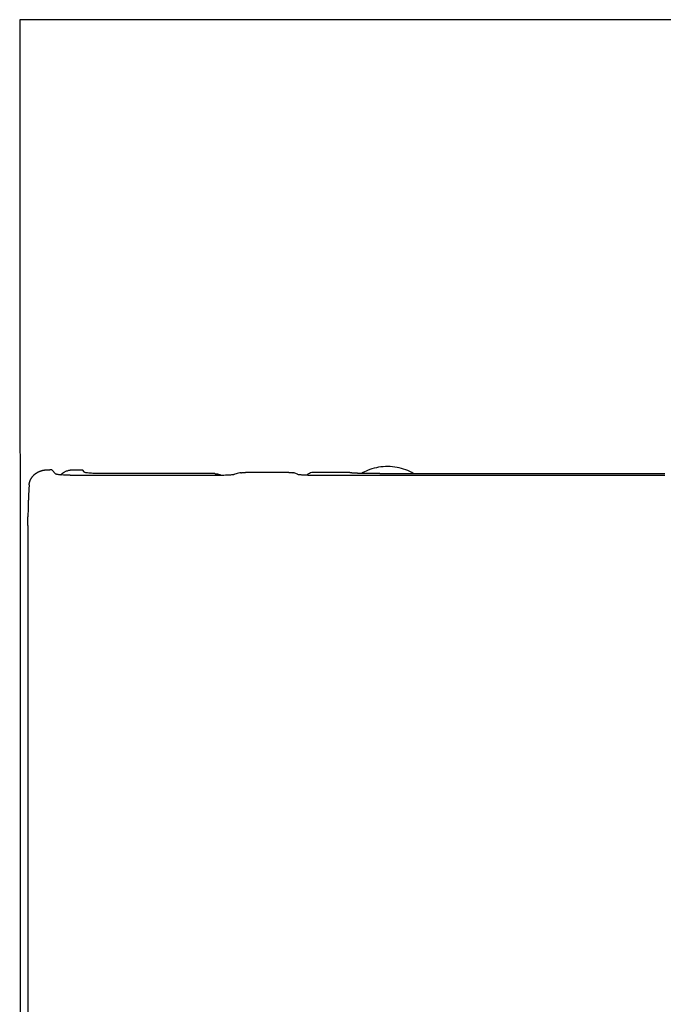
# Model space of a CAD drawing. Header units: millimetres. Extents: x 5228.952 to 5229.312, y 2531.318 to 2531.868.
# Tile 2 of 3: x 5228.952 to 5229.132, y 2531.593 to 2531.868. Entities that reach past the tile are written whole.
import ezdxf

# ---------------------------------------------------------------- set-up
doc = ezdxf.new("R2010")
doc.units = ezdxf.units.MM
doc.layers.add('SANINDUSA', color=3, linetype='Continuous')

msp = doc.modelspace()

# ---------------------------------------------------------------- linework, layer by layer
at = {"layer": 'SANINDUSA'}
for p, q in [((5229.30371, 2531.86815), (5228.96036, 2531.86815)), ((5228.96132, 2531.7424), (5228.96082, 2531.7424)), ((5228.96135, 2531.74238), (5228.96248, 2531.74125)), ((5228.96783, 2531.74238), (5228.96985, 2531.74238)), ((5228.97049, 2531.74174), (5228.96985, 2531.74238)), ((5229.01309, 2531.74138), (5229.01275, 2531.74128)), ((5229.01343, 2531.74147), (5229.01309, 2531.74138)), ((5229.01378, 2531.74154), (5229.01343, 2531.74147)), ((5229.01412, 2531.74161), (5229.01378, 2531.74154)), ((5229.02751, 2531.74172), (5229.01541, 2531.74172)), ((5229.02894, 2531.74154), (5229.02867, 2531.74161)), ((5229.0292, 2531.74147), (5229.02894, 2531.74154)), ((5229.02945, 2531.74138), (5229.0292, 2531.74147)), ((5229.02968, 2531.74128), (5229.02945, 2531.74138)), ((5229.04444, 2531.74172), (5229.03472, 2531.74172)), ((5229.00786, 2531.74086), (5228.96846, 2531.74086)), ((5229.0068, 2531.74135), (5228.97648, 2531.74135)), ((5229.00825, 2531.74086), (5229.00786, 2531.74086)), ((5229.00863, 2531.74086), (5229.00825, 2531.74086)), ((5229.009, 2531.74087), (5229.00863, 2531.74086)), ((5229.00937, 2531.74088), (5229.009, 2531.74087)), ((5229.00985, 2531.74089), (5229.00937, 2531.74088)), ((5229.01031, 2531.74091), (5229.00985, 2531.74089)), ((5229.01067, 2531.74093), (5229.01031, 2531.74091)), ((5229.01096, 2531.74095), (5229.01067, 2531.74093)), ((5229.01122, 2531.74097), (5229.01096, 2531.74095)), ((5229.01146, 2531.74099), (5229.01122, 2531.74097)), ((5229.01167, 2531.74101), (5229.01146, 2531.74099)), ((5229.01186, 2531.74103), (5229.01167, 2531.74101)), ((5229.01201, 2531.74105), (5229.01186, 2531.74103)), ((5229.01213, 2531.74108), (5229.01201, 2531.74105)), ((5229.01221, 2531.7411), (5229.01213, 2531.74108)), ((5229.01242, 2531.74117), (5229.01221, 2531.7411)), ((5229.01275, 2531.74128), (5229.01242, 2531.74117)), ((5229.02989, 2531.74117), (5229.02968, 2531.74128)), ((5229.02997, 2531.74112), (5229.02989, 2531.74117)), ((5229.03004, 2531.74109), (5229.02997, 2531.74112)), ((5229.03015, 2531.74107), (5229.03004, 2531.74109)), ((5229.0303, 2531.74104), (5229.03015, 2531.74107)), ((5229.03047, 2531.74102), (5229.0303, 2531.74104)), ((5229.03067, 2531.741), (5229.03047, 2531.74102)), ((5229.03091, 2531.74098), (5229.03067, 2531.741)), ((5229.03116, 2531.74095), (5229.03091, 2531.74098)), ((5229.03145, 2531.74094), (5229.03116, 2531.74095)), ((5229.03179, 2531.74092), (5229.03145, 2531.74094)), ((5229.03216, 2531.7409), (5229.03179, 2531.74092)), ((5229.03247, 2531.74089), (5229.03216, 2531.7409)), ((5229.03279, 2531.74088), (5229.03247, 2531.74089)), ((5229.03316, 2531.74087), (5229.03279, 2531.74088)), ((5229.03355, 2531.74086), (5229.03316, 2531.74087)), ((5229.03394, 2531.74086), (5229.03355, 2531.74086)), ((5229.03434, 2531.74086), (5229.03394, 2531.74086)), ((5229.13249, 2531.74086), (5229.03434, 2531.74086)), ((5229.05291, 2531.74135), (5229.13249, 2531.74135)), ((5228.95464, 2531.72806), (5228.95465, 2531.72826)), ((5228.95464, 2531.72785), (5228.95464, 2531.72806)), ((5228.95464, 2531.72765), (5228.95464, 2531.72785)), ((5228.95464, 2531.72745), (5228.95464, 2531.72765)), ((5228.95465, 2531.72907), (5228.95466, 2531.72927)), ((5228.95465, 2531.72887), (5228.95465, 2531.72907)), ((5228.95465, 2531.72867), (5228.95465, 2531.72887)), ((5228.95465, 2531.72847), (5228.95465, 2531.72867)), ((5228.95465, 2531.72826), (5228.95465, 2531.72847)), ((5228.95464, 2531.72642), (5228.95462, 2531.49778)), ((5228.95464, 2531.72724), (5228.95464, 2531.72745)), ((5228.95464, 2531.72704), (5228.95464, 2531.72724)), ((5228.95464, 2531.72683), (5228.95464, 2531.72704)), ((5228.95464, 2531.72683), (5228.95464, 2531.72642))]:
    msp.add_line(p, q, dxfattribs=at)
at = {"layer": 'SANINDUSA', "flags": 128}
for points in [[(5229.02751, 2531.74172), (5229.02756, 2531.74172), (5229.02761, 2531.74172)], [(5229.02761, 2531.74172), (5229.02766, 2531.74172), (5229.02771, 2531.74172)], [(5229.02771, 2531.74172), (5229.02776, 2531.74172), (5229.02781, 2531.74171)], [(5229.02781, 2531.74171), (5229.02786, 2531.74171), (5229.02791, 2531.74171)]]:
    msp.add_lwpolyline(points, dxfattribs=at)
at = {"layer": 'SANINDUSA'}
msp.add_open_spline([(5228.95236, 2531.86815), (5228.9524, 2531.81131)], degree=1, dxfattribs=at)
for points, knots in [([(5228.96036, 2531.86815), (5228.95946, 2531.86815), (5228.95766, 2531.86815), (5228.95526, 2531.86815), (5228.95347, 2531.86815), (5228.95247, 2531.86815), (5228.95245, 2531.86815), (5228.95244, 2531.86815)], [0, 0, 0, 0, 0.214724, 0.429448, 0.644173, 0.858898, 1, 1, 1, 1]), ([(5228.9524, 2531.81131), (5228.95243, 2531.76972), (5228.95251, 2531.67911), (5228.95244, 2531.58004), (5228.95261, 2531.51857), (5228.95252, 2531.5031), (5228.95264, 2531.4937), (5228.95298, 2531.4857), (5228.95364, 2531.47823), (5228.95462, 2531.47066), (5228.95591, 2531.46321), (5228.95751, 2531.4558), (5228.95943, 2531.44845), (5228.96164, 2531.4412), (5228.96415, 2531.43408), (5228.96694, 2531.42713), (5228.97, 2531.42035), (5228.97335, 2531.41372), (5228.97698, 2531.4072), (5228.9809, 2531.40081), (5228.9851, 2531.39456), (5228.98958, 2531.38847), (5228.99431, 2531.38255), (5228.9993, 2531.37682), (5229.00453, 2531.3713), (5229.00998, 2531.36601), (5229.01564, 2531.36095), (5229.02149, 2531.35614), (5229.02752, 2531.35159), (5229.03372, 2531.34732), (5229.04006, 2531.34334), (5229.04654, 2531.33964), (5229.05317, 2531.33623), (5229.05995, 2531.33308), (5229.06689, 2531.33021), (5229.07397, 2531.32762), (5229.08115, 2531.32533), (5229.08841, 2531.32334), (5229.09542, 2531.32173), (5229.10225, 2531.32046), (5229.10896, 2531.31953), (5229.11604, 2531.31883), (5229.12363, 2531.31836), (5229.12902, 2531.31814), (5229.13191, 2531.31811), (5229.13204, 2531.31811)], [0, 0, 0, 0, 0.20948, 0.456365, 0.499048, 0.519103, 0.534296, 0.546344, 0.559449, 0.572073, 0.584771, 0.597512, 0.610267, 0.622996, 0.635672, 0.648277, 0.660701, 0.673152, 0.685675, 0.698263, 0.710908, 0.723601, 0.736329, 0.749083, 0.761848, 0.774611, 0.787358, 0.800076, 0.812755, 0.825384, 0.837957, 0.850461, 0.862952, 0.875514, 0.888127, 0.900773, 0.913431, 0.926075, 0.938684, 0.949641, 0.961053, 0.972819, 0.985462, 0.999362, 1, 1, 1, 1]), ([(5228.95654, 2531.74117), (5228.95659, 2531.74121), (5228.95668, 2531.74129), (5228.95678, 2531.74136), (5228.95682, 2531.74139)], [0, 0, 0, 0, 0.499841, 1, 1, 1, 1]), ([(5228.95682, 2531.74139), (5228.95685, 2531.74141), (5228.9569, 2531.74145), (5228.95695, 2531.74148), (5228.95698, 2531.7415)], [0, 0, 0, 0, 0.500489, 1, 1, 1, 1]), ([(5228.95698, 2531.7415), (5228.95701, 2531.74152), (5228.95707, 2531.74156), (5228.95714, 2531.7416), (5228.95717, 2531.74162)], [0, 0, 0, 0, 0.500115, 1, 1, 1, 1]), ([(5228.95717, 2531.74162), (5228.9572, 2531.74164), (5228.95727, 2531.74168), (5228.95733, 2531.74172), (5228.95737, 2531.74174)], [0, 0, 0, 0, 0.5001, 1, 1, 1, 1]), ([(5228.95737, 2531.74174), (5228.9574, 2531.74175), (5228.95747, 2531.74179), (5228.95753, 2531.74183), (5228.95757, 2531.74184)], [0, 0, 0, 0, 0.500085, 1, 1, 1, 1]), ([(5228.95757, 2531.74184), (5228.9576, 2531.74186), (5228.95767, 2531.74189), (5228.95774, 2531.74192), (5228.95778, 2531.74194)], [0, 0, 0, 0, 0.50007, 1, 1, 1, 1]), ([(5228.95778, 2531.74194), (5228.95781, 2531.74196), (5228.95789, 2531.74199), (5228.95796, 2531.74201), (5228.95799, 2531.74203)], [0, 0, 0, 0, 0.5000557, 1, 1, 1, 1]), ([(5228.95799, 2531.74203), (5228.95803, 2531.74204), (5228.9581, 2531.74207), (5228.95818, 2531.7421), (5228.95821, 2531.74211)], [0, 0, 0, 0, 0.500042, 1, 1, 1, 1]), ([(5228.95821, 2531.74211), (5228.95825, 2531.74212), (5228.95833, 2531.74215), (5228.9584, 2531.74217), (5228.95844, 2531.74218)], [0, 0, 0, 0, 0.500028, 1, 1, 1, 1]), ([(5228.95844, 2531.74218), (5228.95848, 2531.74219), (5228.95855, 2531.74221), (5228.95863, 2531.74223), (5228.95867, 2531.74224)], [0, 0, 0, 0, 0.500014, 1, 1, 1, 1]), ([(5228.95867, 2531.74224), (5228.95873, 2531.74226), (5228.95885, 2531.74229), (5228.95897, 2531.74231), (5228.95903, 2531.74232)], [0, 0, 0, 0, 0.4999949, 1, 1, 1, 1]), ([(5228.95903, 2531.74232), (5228.95909, 2531.74233), (5228.95921, 2531.74235), (5228.95934, 2531.74237), (5228.9594, 2531.74238)], [0, 0, 0, 0, 0.499963, 1, 1, 1, 1]), ([(5228.9594, 2531.74238), (5228.95946, 2531.74238), (5228.95959, 2531.7424), (5228.95971, 2531.7424), (5228.95977, 2531.74241)], [0, 0, 0, 0, 0.4999311, 1, 1, 1, 1]), ([(5228.95977, 2531.74241), (5228.95984, 2531.74241), (5228.95996, 2531.74242), (5228.96009, 2531.74242), (5228.96015, 2531.74242)], [0, 0, 0, 0, 0.4998989, 1, 1, 1, 1]), ([(5228.96015, 2531.74242), (5228.96023, 2531.74242), (5228.96037, 2531.74241), (5228.9606, 2531.7424), (5228.96074, 2531.7424), (5228.96082, 2531.7424)], [0, 0, 0, 0, 0.332831, 0.666183, 1, 1, 1, 1]), ([(5228.96135, 2531.74238), (5228.96134, 2531.74238), (5228.96133, 2531.74239), (5228.96132, 2531.7424), (5228.96132, 2531.7424)], [0, 0, 0, 0, 0.5001555, 1, 1, 1, 1]), ([(5228.96389, 2531.74101), (5228.9639, 2531.74102), (5228.96398, 2531.74112), (5228.9642, 2531.74134), (5228.96453, 2531.74161), (5228.96492, 2531.74185), (5228.96528, 2531.74204), (5228.96567, 2531.74219), (5228.96594, 2531.74226), (5228.96608, 2531.74229)], [0, 0, 0, 0, 0.015223, 0.139798, 0.352671, 0.509055, 0.669136, 0.832971, 1, 1, 1, 1]), ([(5228.96608, 2531.74229), (5228.96614, 2531.74231), (5228.96626, 2531.74233), (5228.96645, 2531.74237), (5228.96664, 2531.74239), (5228.96684, 2531.74241), (5228.96703, 2531.74242), (5228.96723, 2531.74242), (5228.96742, 2531.74241), (5228.96762, 2531.7424), (5228.96775, 2531.74239), (5228.96782, 2531.74238), (5228.96783, 2531.74238)], [0, 0, 0, 0, 0.109185, 0.218794, 0.328752, 0.438978, 0.549392, 0.659912, 0.770456, 0.880946, 0.991973, 1, 1, 1, 1]), ([(5228.97648, 2531.74135), (5228.9761, 2531.74135), (5228.97572, 2531.74135), (5228.97498, 2531.74136), (5228.97462, 2531.74137), (5228.97392, 2531.74139), (5228.97358, 2531.7414), (5228.97294, 2531.74143), (5228.97265, 2531.74145), (5228.9721, 2531.74148), (5228.97185, 2531.7415), (5228.97141, 2531.74154), (5228.97122, 2531.74157), (5228.9709, 2531.74161), (5228.97077, 2531.74164), (5228.97058, 2531.74169), (5228.97052, 2531.74171), (5228.97049, 2531.74174)], [0, 0, 0, 0, 0.125, 0.125, 0.25, 0.25, 0.375, 0.375, 0.5, 0.5, 0.625, 0.625, 0.75, 0.75, 0.875, 0.875, 1, 1, 1, 1]), ([(5229.01412, 2531.74161), (5229.01415, 2531.74161), (5229.01421, 2531.74162), (5229.01427, 2531.74163), (5229.01429, 2531.74163)], [0, 0, 0, 0, 0.500033, 1, 1, 1, 1]), ([(5229.01429, 2531.74163), (5229.01432, 2531.74164), (5229.01438, 2531.74165), (5229.01443, 2531.74165), (5229.01446, 2531.74166)], [0, 0, 0, 0, 0.500029, 1, 1, 1, 1]), ([(5229.01446, 2531.74166), (5229.01449, 2531.74166), (5229.01455, 2531.74167), (5229.0146, 2531.74167), (5229.01463, 2531.74168)], [0, 0, 0, 0, 0.500022, 1, 1, 1, 1]), ([(5229.01463, 2531.74168), (5229.01466, 2531.74168), (5229.01471, 2531.74168), (5229.01477, 2531.74169), (5229.01479, 2531.74169)], [0, 0, 0, 0, 0.50001, 1, 1, 1, 1]), ([(5229.01479, 2531.74169), (5229.01482, 2531.74169), (5229.01487, 2531.7417), (5229.01493, 2531.7417), (5229.01495, 2531.7417)], [0, 0, 0, 0, 0.4999864, 1, 1, 1, 1]), ([(5229.01495, 2531.7417), (5229.01498, 2531.74171), (5229.01503, 2531.74171), (5229.01508, 2531.74171), (5229.01511, 2531.74171)], [0, 0, 0, 0, 0.499942, 1, 1, 1, 1]), ([(5229.01511, 2531.74171), (5229.01514, 2531.74171), (5229.01519, 2531.74172), (5229.01524, 2531.74172), (5229.01526, 2531.74172)], [0, 0, 0, 0, 0.499865, 1, 1, 1, 1]), ([(5229.01526, 2531.74172), (5229.01529, 2531.74172), (5229.01534, 2531.74172), (5229.01539, 2531.74172), (5229.01541, 2531.74172)], [0, 0, 0, 0, 0.4997533, 1, 1, 1, 1]), ([(5229.02791, 2531.74171), (5229.02794, 2531.74171), (5229.02801, 2531.7417), (5229.02807, 2531.74169), (5229.0281, 2531.74169)], [0, 0, 0, 0, 0.500026, 1, 1, 1, 1]), ([(5229.0281, 2531.74169), (5229.02814, 2531.74169), (5229.0282, 2531.74168), (5229.02826, 2531.74167), (5229.0283, 2531.74167)], [0, 0, 0, 0, 0.4999815, 1, 1, 1, 1]), ([(5229.0283, 2531.74167), (5229.02833, 2531.74166), (5229.02839, 2531.74166), (5229.02845, 2531.74165), (5229.02849, 2531.74164)], [0, 0, 0, 0, 0.499963, 1, 1, 1, 1]), ([(5229.02849, 2531.74164), (5229.02852, 2531.74164), (5229.02858, 2531.74163), (5229.02864, 2531.74161), (5229.02867, 2531.74161)], [0, 0, 0, 0, 0.499954, 1, 1, 1, 1]), ([(5229.03472, 2531.74172), (5229.0342, 2531.74168), (5229.03334, 2531.74161), (5229.03268, 2531.74109), (5229.03242, 2531.74089)], [0, 0, 0, 0, 0.611698, 1, 1, 1, 1]), ([(5229.04447, 2531.74165), (5229.04447, 2531.74166), (5229.04446, 2531.74166), (5229.04446, 2531.74167), (5229.04445, 2531.74169), (5229.04445, 2531.7417), (5229.04445, 2531.74171), (5229.04445, 2531.74171), (5229.04445, 2531.74172), (5229.04444, 2531.74172)], [0, 0, 0, 0, 0.145514, 0.32218, 0.483255, 0.64433, 0.822176, 0.924094, 1, 1, 1, 1]), ([(5229.04451, 2531.74163), (5229.04451, 2531.74164), (5229.04449, 2531.74164), (5229.04448, 2531.74165), (5229.04447, 2531.74165)], [0, 0, 0, 0, 0.500581, 1, 1, 1, 1]), ([(5229.04459, 2531.74161), (5229.04457, 2531.74161), (5229.04455, 2531.74162), (5229.04452, 2531.74163), (5229.04451, 2531.74163)], [0, 0, 0, 0, 0.5004804, 1, 1, 1, 1]), ([(5229.04469, 2531.74159), (5229.04467, 2531.74159), (5229.04463, 2531.7416), (5229.0446, 2531.74161), (5229.04459, 2531.74161)], [0, 0, 0, 0, 0.500315, 1, 1, 1, 1]), ([(5229.04482, 2531.74157), (5229.0448, 2531.74157), (5229.04475, 2531.74158), (5229.04471, 2531.74159), (5229.04469, 2531.74159)], [0, 0, 0, 0, 0.500115, 1, 1, 1, 1]), ([(5229.04498, 2531.74155), (5229.04496, 2531.74155), (5229.0449, 2531.74156), (5229.04485, 2531.74157), (5229.04482, 2531.74157)], [0, 0, 0, 0, 0.499914, 1, 1, 1, 1]), ([(5229.04517, 2531.74153), (5229.04514, 2531.74153), (5229.04507, 2531.74154), (5229.04501, 2531.74155), (5229.04498, 2531.74155)], [0, 0, 0, 0, 0.4997434, 1, 1, 1, 1]), ([(5229.04543, 2531.74151), (5229.04538, 2531.74151), (5229.04529, 2531.74152), (5229.04521, 2531.74153), (5229.04517, 2531.74153)], [0, 0, 0, 0, 0.502119, 1, 1, 1, 1]), ([(5229.0457, 2531.74149), (5229.04566, 2531.7415), (5229.04556, 2531.7415), (5229.04547, 2531.74151), (5229.04543, 2531.74151)], [0, 0, 0, 0, 0.502703, 1, 1, 1, 1]), ([(5229.046, 2531.74148), (5229.04595, 2531.74148), (5229.04585, 2531.74148), (5229.04575, 2531.74149), (5229.0457, 2531.74149)], [0, 0, 0, 0, 0.503119, 1, 1, 1, 1]), ([(5229.04632, 2531.74146), (5229.04626, 2531.74146), (5229.04616, 2531.74147), (5229.04605, 2531.74147), (5229.046, 2531.74148)], [0, 0, 0, 0, 0.503366, 1, 1, 1, 1]), ([(5229.04665, 2531.74145), (5229.04659, 2531.74145), (5229.04648, 2531.74145), (5229.04637, 2531.74146), (5229.04632, 2531.74146)], [0, 0, 0, 0, 0.50347, 1, 1, 1, 1]), ([(5229.04699, 2531.74143), (5229.04693, 2531.74144), (5229.04682, 2531.74144), (5229.0467, 2531.74144), (5229.04665, 2531.74145)], [0, 0, 0, 0, 0.503438, 1, 1, 1, 1]), ([(5229.04735, 2531.74142), (5229.04729, 2531.74142), (5229.04717, 2531.74143), (5229.04705, 2531.74143), (5229.04699, 2531.74143)], [0, 0, 0, 0, 0.503297, 1, 1, 1, 1]), ([(5229.04794, 2531.74141), (5229.04784, 2531.74141), (5229.04764, 2531.74141), (5229.04744, 2531.74142), (5229.04735, 2531.74142)], [0, 0, 0, 0, 0.501933, 1, 1, 1, 1]), ([(5229.06234, 2531.74135), (5229.06218, 2531.74146), (5229.06132, 2531.74201), (5229.05955, 2531.74267), (5229.05708, 2531.74326), (5229.0545, 2531.7434), (5229.05193, 2531.74308), (5229.04965, 2531.74245), (5229.04836, 2531.74172), (5229.04782, 2531.74141)], [0, 0, 0, 0, 0.038178, 0.201671, 0.367924, 0.538295, 0.708339, 0.876585, 1, 1, 1, 1]), ([(5229.04854, 2531.74139), (5229.04844, 2531.74139), (5229.04823, 2531.7414), (5229.04804, 2531.7414), (5229.04794, 2531.74141)], [0, 0, 0, 0, 0.502233, 1, 1, 1, 1]), ([(5229.04915, 2531.74138), (5229.04905, 2531.74138), (5229.04884, 2531.74139), (5229.04864, 2531.74139), (5229.04854, 2531.74139)], [0, 0, 0, 0, 0.50248, 1, 1, 1, 1]), ([(5229.04977, 2531.74137), (5229.04966, 2531.74137), (5229.04945, 2531.74138), (5229.04925, 2531.74138), (5229.04915, 2531.74138)], [0, 0, 0, 0, 0.5026773, 1, 1, 1, 1]), ([(5228.95503, 2531.73845), (5228.95503, 2531.73849), (5228.95504, 2531.73857), (5228.95506, 2531.73864), (5228.95506, 2531.73868)], [0, 0, 0, 0, 0.5001099, 1, 1, 1, 1]), ([(5228.95506, 2531.73868), (5228.95507, 2531.73872), (5228.95509, 2531.73879), (5228.9551, 2531.73887), (5228.95511, 2531.7389)], [0, 0, 0, 0, 0.500095, 1, 1, 1, 1]), ([(5228.95511, 2531.7389), (5228.95512, 2531.73894), (5228.95514, 2531.73901), (5228.95516, 2531.73909), (5228.95517, 2531.73912)], [0, 0, 0, 0, 0.500081, 1, 1, 1, 1]), ([(5228.95517, 2531.73912), (5228.95519, 2531.73916), (5228.95521, 2531.73923), (5228.95523, 2531.73931), (5228.95525, 2531.73934)], [0, 0, 0, 0, 0.500065, 1, 1, 1, 1]), ([(5228.95525, 2531.73934), (5228.95526, 2531.73938), (5228.95529, 2531.73945), (5228.95532, 2531.73952), (5228.95533, 2531.73956)], [0, 0, 0, 0, 0.50005, 1, 1, 1, 1]), ([(5228.95533, 2531.73956), (5228.95535, 2531.73959), (5228.95538, 2531.73966), (5228.95542, 2531.73973), (5228.95543, 2531.73977)], [0, 0, 0, 0, 0.500034, 1, 1, 1, 1]), ([(5228.95543, 2531.73977), (5228.95545, 2531.7398), (5228.95549, 2531.73987), (5228.95552, 2531.73994), (5228.95554, 2531.73997)], [0, 0, 0, 0, 0.500018, 1, 1, 1, 1]), ([(5228.95554, 2531.73997), (5228.95557, 2531.74001), (5228.95561, 2531.74009), (5228.95566, 2531.74016), (5228.95568, 2531.7402)], [0, 0, 0, 0, 0.5000007, 1, 1, 1, 1]), ([(5228.95568, 2531.7402), (5228.95571, 2531.74024), (5228.95576, 2531.74031), (5228.95581, 2531.74039), (5228.95584, 2531.74042)], [0, 0, 0, 0, 0.4999798, 1, 1, 1, 1]), ([(5228.95584, 2531.74042), (5228.95587, 2531.74047), (5228.95594, 2531.74056), (5228.95601, 2531.74064), (5228.95605, 2531.74069)], [0, 0, 0, 0, 0.499944, 1, 1, 1, 1]), ([(5228.95605, 2531.74069), (5228.95609, 2531.74073), (5228.95617, 2531.74082), (5228.95625, 2531.7409), (5228.95629, 2531.74094)], [0, 0, 0, 0, 0.499911, 1, 1, 1, 1]), ([(5228.95629, 2531.74094), (5228.95633, 2531.74098), (5228.95642, 2531.74106), (5228.9565, 2531.74114), (5228.95654, 2531.74117)], [0, 0, 0, 0, 0.499876, 1, 1, 1, 1]), ([(5228.96673, 2531.74088), (5228.96666, 2531.74088), (5228.96651, 2531.74088), (5228.96631, 2531.74089), (5228.96612, 2531.74089), (5228.96595, 2531.7409), (5228.96578, 2531.7409), (5228.96548, 2531.74091), (5228.96507, 2531.74093), (5228.9645, 2531.74096), (5228.96396, 2531.741), (5228.96348, 2531.74104), (5228.96312, 2531.74109), (5228.96287, 2531.74113), (5228.9627, 2531.74116), (5228.96259, 2531.74119), (5228.96252, 2531.74122), (5228.96249, 2531.74124), (5228.96248, 2531.74125)], [0, 0, 0, 0, 0.031471, 0.061058, 0.089003, 0.115496, 0.140718, 0.164841, 0.25769, 0.339505, 0.460574, 0.569145, 0.669659, 0.748731, 0.825151, 0.884158, 0.942343, 1, 1, 1, 1]), ([(5228.96846, 2531.74086), (5228.96839, 2531.74086), (5228.96824, 2531.74086), (5228.96801, 2531.74086), (5228.9678, 2531.74086), (5228.9676, 2531.74086), (5228.9674, 2531.74087), (5228.96722, 2531.74087), (5228.96705, 2531.74087), (5228.96688, 2531.74087), (5228.96678, 2531.74088), (5228.96673, 2531.74088)], [0, 0, 0, 0, 0.129727, 0.256692, 0.379581, 0.497048, 0.608335, 0.713891, 0.81411, 0.909363, 1, 1, 1, 1]), ([(5229.0068, 2531.74135), (5229.00685, 2531.74135), (5229.00695, 2531.74135), (5229.00705, 2531.74134), (5229.0071, 2531.74134)], [0, 0, 0, 0, 0.5004899, 1, 1, 1, 1]), ([(5229.0071, 2531.74134), (5229.00715, 2531.74133), (5229.00725, 2531.74133), (5229.00736, 2531.74131), (5229.00741, 2531.7413)], [0, 0, 0, 0, 0.5, 1, 1, 1, 1]), ([(5229.00741, 2531.7413), (5229.00746, 2531.74129), (5229.00756, 2531.74128), (5229.00766, 2531.74126), (5229.00771, 2531.74124)], [0, 0, 0, 0, 0.5000007, 1, 1, 1, 1]), ([(5229.00771, 2531.74124), (5229.00776, 2531.74123), (5229.00786, 2531.74121), (5229.00795, 2531.74118), (5229.008, 2531.74116)], [0, 0, 0, 0, 0.500002, 1, 1, 1, 1]), ([(5229.008, 2531.74116), (5229.00805, 2531.74114), (5229.00815, 2531.74111), (5229.00824, 2531.74107), (5229.00829, 2531.74105)], [0, 0, 0, 0, 0.4999938, 1, 1, 1, 1]), ([(5229.00829, 2531.74105), (5229.00834, 2531.74103), (5229.00843, 2531.74099), (5229.00852, 2531.74095), (5229.00857, 2531.74093)], [0, 0, 0, 0, 0.499529, 1, 1, 1, 1]), ([(5229.05039, 2531.74136), (5229.05028, 2531.74136), (5229.05008, 2531.74137), (5229.04987, 2531.74137), (5229.04977, 2531.74137)], [0, 0, 0, 0, 0.50283, 1, 1, 1, 1]), ([(5229.05102, 2531.74136), (5229.05091, 2531.74136), (5229.0507, 2531.74136), (5229.05049, 2531.74136), (5229.05039, 2531.74136)], [0, 0, 0, 0, 0.502937, 1, 1, 1, 1]), ([(5229.05165, 2531.74135), (5229.05154, 2531.74135), (5229.05133, 2531.74136), (5229.05112, 2531.74136), (5229.05102, 2531.74136)], [0, 0, 0, 0, 0.503017, 1, 1, 1, 1]), ([(5229.05228, 2531.74135), (5229.05218, 2531.74135), (5229.05196, 2531.74135), (5229.05175, 2531.74135), (5229.05165, 2531.74135)], [0, 0, 0, 0, 0.50307, 1, 1, 1, 1]), ([(5229.05291, 2531.74135), (5229.05281, 2531.74135), (5229.0526, 2531.74135), (5229.05239, 2531.74135), (5229.05228, 2531.74135)], [0, 0, 0, 0, 0.503102, 1, 1, 1, 1]), ([(5228.955, 2531.73822), (5228.95499, 2531.73813), (5228.95498, 2531.73794), (5228.95496, 2531.73765), (5228.95494, 2531.73733), (5228.95492, 2531.737), (5228.9549, 2531.73665), (5228.95488, 2531.73629), (5228.95486, 2531.7359), (5228.95483, 2531.73544), (5228.95481, 2531.73489), (5228.95478, 2531.73413), (5228.95474, 2531.73312), (5228.95471, 2531.73211), (5228.95469, 2531.73127), (5228.95468, 2531.73066), (5228.95467, 2531.72999), (5228.95466, 2531.72952), (5228.95466, 2531.72927)], [0, 0, 0, 0, 0.03962, 0.080175, 0.121773, 0.164526, 0.208554, 0.253989, 0.301054, 0.349964, 0.416663, 0.487742, 0.606417, 0.744221, 0.800723, 0.862367, 0.92729, 1, 1, 1, 1]), ([(5228.955, 2531.73822), (5228.955, 2531.73826), (5228.95501, 2531.73834), (5228.95502, 2531.73842), (5228.95502, 2531.73845)], [0, 0, 0, 0, 0.500118, 1, 1, 1, 1])]:
    msp.add_open_spline(points, degree=3, knots=knots, dxfattribs=at)

doc.saveas('drawing.dxf')
